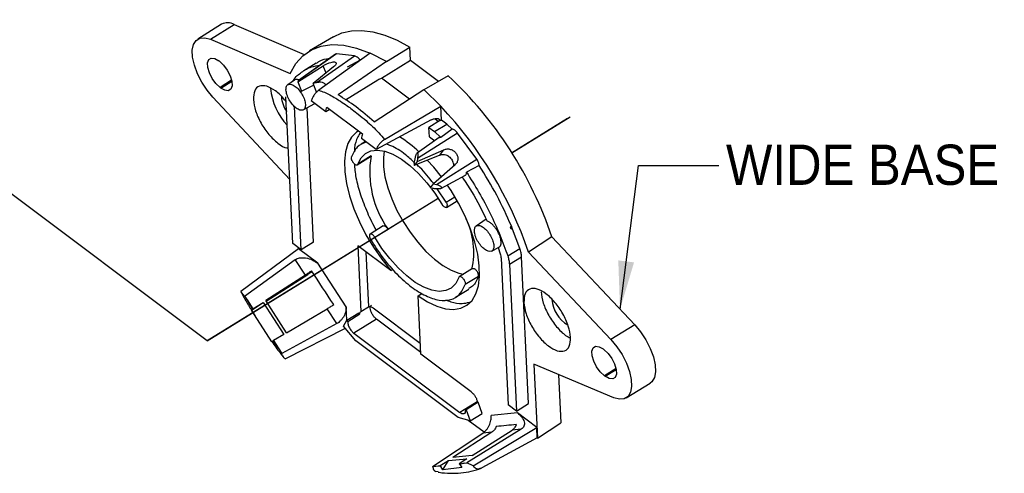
# Model space of a CAD drawing. Header units: inches. Extents: x 0.2 to 11, y 0 to 8.2.
# Tile 22 of 24: x 7.7 to 10.8, y 4.3 to 5.7. Entities that reach past the tile are written whole.
import ezdxf

# ---------------------------------------------------------------- set-up
doc = ezdxf.new("R2010")
doc.units = ezdxf.units.IN
doc.header["$MEASUREMENT"] = 0
doc.linetypes.add('SLD-Solid', pattern=[0])
doc.layers.add('TEXT', color=140, linetype='SLD-Solid', lineweight=25)
doc.styles.add('SLDTEXTSTYLE0', font='GOTHIC.TTF', dxfattribs={"width": 0.913})
doc.styles.get("Standard").update_dxf_attribs({"font": 'GOTHIC.TTF'})
doc.dimstyles.new('SLDDIMSTYLE0', dxfattribs={"dimtxt": 0.18, "dimasz": 0.15, "dimexe": 0, "dimexo": 0.0625, "dimgap": 0, "dimtad": 0, "dimtih": 1, "dimtoh": 1, "dimdec": 0, "dimrnd": 1e-09, "dimzin": 0, "dimdsep": 46, "dimtxsty": 'Standard', "dimsah": 1, "dimcen": 0.09, "dimadec": 0, "dimazin": 0, "dimtfac": 0.15, "dimtdec": 0, "dimtofl": 0, "dimtmove": 0, "dimatfit": 3, "dimfxl": 0, "dimfrac": 2, "dimtolj": 1, "dimtzin": 0, "dimarcsym": 0})

msp = doc.modelspace()

# ---------------------------------------------------------------- linework, layer by layer
for p, q in [((6.3256, 6.1579), (8.2832, 4.6891)), ((8.3276, 5.6715), (8.2535, 5.6257)), ((8.2927, 5.6249), (8.3668, 5.6707)), ((8.3668, 5.6707), (8.5844, 5.5776)), ((8.2927, 5.6249), (8.5404, 5.5189)), ((8.6753, 5.6329), (8.6003, 5.5887)), ((8.8393, 5.5557), (8.9123, 5.6009)), ((8.9143, 5.56), (8.9123, 5.6009)), ((8.6842, 5.5792), (8.5655, 5.4961)), ((8.6817, 5.5783), (8.5664, 5.4972)), ((8.6218, 5.4904), (8.7407, 5.573)), ((8.7884, 5.5822), (8.6294, 5.4668)), ((8.7407, 5.573), (8.6842, 5.5792)), ((8.8393, 5.5559), (8.7884, 5.5822)), ((8.3211, 5.5566), (8.3188, 5.5584)), ((8.564, 5.4927), (8.6429, 5.5425)), ((8.6209, 5.5507), (8.5829, 5.5273)), ((8.6755, 5.5389), (8.6119, 5.4875)), ((8.652, 5.52), (8.6429, 5.5425)), ((8.8393, 5.5559), (8.6894, 5.4524)), ((8.7574, 5.5603), (8.7177, 5.5378)), ((8.8244, 5.5042), (8.9143, 5.56)), ((8.8393, 5.5557), (8.8393, 5.5559)), ((8.9143, 5.56), (9.0014, 5.4947)), ((8.9108, 5.4394), (8.8244, 5.5042)), ((9.0311, 5.5118), (8.9558, 5.4684)), ((8.3588, 5.4975), (8.3227, 5.4753)), ((8.3227, 5.4753), (8.3251, 5.4735)), ((8.3251, 5.4735), (8.3593, 5.4947)), ((8.5539, 5.4984), (8.533, 5.4837)), ((8.5655, 5.4961), (8.564, 5.4927)), ((8.564, 5.4927), (8.5756, 5.4642)), ((8.5666, 5.4969), (8.5655, 5.4961)), ((8.5756, 5.4642), (8.6147, 5.4836)), ((8.6218, 5.4904), (8.6119, 5.4875)), ((8.6234, 5.459), (8.6119, 5.4875)), ((8.7121, 5.4371), (8.8125, 5.4994)), ((8.5397, 5.1894), (8.3008, 5.4449)), ((8.5491, 4.9905), (8.5275, 5.4464)), ((8.8012, 5.3685), (8.9558, 5.4685)), ((9.0079, 5.4175), (8.9558, 5.4685)), ((8.575, 4.9711), (8.5538, 5.4165)), ((8.5812, 5.4057), (8.6171, 5.425)), ((8.6126, 4.9943), (8.5928, 5.4119)), ((8.6513, 5.3993), (8.6057, 5.4336)), ((8.6545, 5.4144), (8.7652, 5.3313)), ((8.8336, 5.3136), (9.0079, 5.4175)), ((9.0079, 5.4174), (9.0079, 5.4175)), ((9.0099, 5.3738), (9.0079, 5.4174)), ((8.664, 5.4072), (8.6513, 5.3993)), ((9.2283, 5.2721), (9.4097, 5.3841)), ((8.9786, 5.3747), (8.8075, 5.2821)), ((9.0067, 5.3732), (8.9713, 5.3514)), ((8.9727, 5.3224), (8.9713, 5.3514)), ((8.9713, 5.3514), (8.9888, 5.3382)), ((8.9888, 5.3382), (9.0265, 5.3614)), ((8.9895, 5.3785), (9.0011, 5.3698)), ((9.0076, 5.3725), (9.0067, 5.3732)), ((9.0076, 5.3725), (9.0099, 5.3738)), ((9.0265, 5.3614), (9.0099, 5.3738)), ((9.0433, 5.3458), (9.0265, 5.3614)), ((9.228, 5.2726), (9.401, 5.3794)), ((9.0029, 5.3194), (8.9347, 5.2715)), ((9.06, 5.3334), (8.9359, 5.2547)), ((8.9727, 5.3224), (8.9893, 5.3099)), ((8.9888, 5.3382), (9.0078, 5.3201)), ((9.0433, 5.3458), (9.0078, 5.3201)), ((9.1201, 5.2521), (9.06, 5.3334)), ((8.7739, 5.3074), (8.7604, 5.2991)), ((8.8075, 5.2821), (8.7619, 5.3164)), ((8.749, 5.2351), (8.79, 5.2604)), ((8.7916, 5.2626), (8.7507, 5.2373)), ((8.7916, 5.2626), (8.7899, 5.2604)), ((9.0053, 5.2654), (8.9251, 5.2327)), ((8.9347, 5.2453), (9.018, 5.2819)), ((9.0053, 5.2654), (9.018, 5.2819)), ((9.0304, 5.2634), (9.0297, 5.2625)), ((8.9347, 5.2453), (8.9251, 5.2327)), ((8.9259, 5.2404), (8.9251, 5.2327)), ((8.9359, 5.2547), (8.9347, 5.2453)), ((9.0526, 5.235), (8.9856, 5.1764)), ((8.9947, 5.1741), (9.1201, 5.2521)), ((9.0475, 5.2403), (9.0468, 5.2394)), ((9.1271, 5.2329), (9.0876, 5.2125)), ((9.0081, 5.1616), (9.0845, 5.2028)), ((9.0877, 5.2109), (9.0876, 5.2125)), ((8.976, 5.1638), (8.9856, 5.1764)), ((8.9856, 5.1764), (8.9947, 5.1741)), ((8.976, 5.1638), (8.9818, 5.1621)), ((9.0245, 5.1194), (8.9973, 5.16)), ((9.0245, 5.1194), (9.0514, 5.136)), ((8.2825, 4.688), (9, 5.1311)), ((8.2832, 4.6891), (8.9997, 5.1316)), ((9.0261, 5.1027), (9.0589, 5.1229)), ((8.8295, 5.0452), (8.7885, 5.0199)), ((9.1486, 5.0664), (9.118, 5.0449)), ((9.2311, 5.0355), (9.2271, 5.0452)), ((8.8034, 5.0098), (8.8443, 5.035)), ((9.2535, 4.9752), (9.2311, 5.0355)), ((8.575, 4.9711), (8.5491, 4.9905)), ((8.6126, 4.9943), (8.575, 4.9711)), ((8.8531, 4.9067), (8.7504, 4.9837)), ((8.7504, 4.9837), (8.7601, 4.7791)), ((9.3531, 5.011), (9.2804, 4.9637)), ((9.3531, 5.011), (9.61, 4.7379)), ((8.5667, 4.974), (8.387, 4.8412)), ((8.5663, 4.9736), (8.5661, 4.9777)), ((8.6264, 4.9292), (8.5667, 4.974)), ((8.7757, 4.9647), (8.7838, 4.7938)), ((9.1662, 4.9668), (9.1886, 4.9789)), ((9.1858, 4.9779), (9.1926, 4.9584)), ((9.2158, 4.9519), (9.2535, 4.9752)), ((9.2804, 4.9637), (9.536, 4.6921)), ((8.399, 4.8269), (8.5563, 4.9405)), ((8.5876, 4.8925), (8.5563, 4.9405)), ((8.7144, 4.794), (8.6264, 4.9292)), ((9.1952, 4.9454), (9.2169, 4.4895)), ((9.2211, 4.926), (9.2587, 4.9493)), ((9.2211, 4.926), (9.2427, 4.4701)), ((9.2804, 4.4933), (9.2587, 4.9493)), ((8.5876, 4.8925), (8.4646, 4.813)), ((8.4656, 4.8114), (8.5952, 4.8945)), ((8.6085, 4.9031), (8.5949, 4.8943)), ((8.5952, 4.8945), (8.5949, 4.8943)), ((8.8531, 4.9067), (8.8592, 4.9104)), ((9.1067, 4.9128), (9.0656, 4.8874)), ((9.1248, 4.8882), (9.1252, 4.8916)), ((9.1248, 4.8882), (9.0839, 4.8629)), ((9.0843, 4.8663), (9.0839, 4.8629)), ((8.399, 4.8269), (8.387, 4.8412)), ((8.9375, 4.8281), (8.9497, 4.8357)), ((9.0542, 4.8234), (9.0952, 4.8487)), ((8.399, 4.8269), (8.4086, 4.8121)), ((8.4236, 4.7864), (8.4086, 4.8121)), ((8.4086, 4.8121), (8.4247, 4.7872)), ((8.4202, 4.7833), (8.4564, 4.8078)), ((8.4247, 4.7872), (8.4564, 4.8078)), ((8.4564, 4.8078), (8.5208, 4.7084)), ((8.5293, 4.7134), (8.4646, 4.813)), ((8.9461, 4.6469), (8.9375, 4.8281)), ((8.4841, 4.6852), (8.4202, 4.7833)), ((8.4203, 4.7833), (8.4303, 4.7667)), ((8.4247, 4.7872), (8.4236, 4.7864)), ((8.5293, 4.7134), (8.6555, 4.7881)), ((8.6856, 4.7418), (8.6555, 4.7881)), ((8.7164, 4.7522), (8.7144, 4.794)), ((8.7162, 4.7521), (8.7538, 4.7753)), ((8.7191, 4.7485), (8.7567, 4.7718)), ((8.7601, 4.7791), (8.7838, 4.7938)), ((8.7977, 4.7907), (8.9445, 4.6806)), ((8.6856, 4.7418), (8.5145, 4.6493)), ((8.7065, 4.7341), (8.7162, 4.7521)), ((8.7191, 4.7485), (8.7162, 4.7521)), ((8.8085, 4.7553), (8.7383, 4.7119)), ((8.9459, 4.6523), (8.8085, 4.7553)), ((9.61, 4.7379), (9.536, 4.6921)), ((8.5208, 4.7084), (8.4885, 4.6892)), ((8.5254, 4.6327), (8.712, 4.7274)), ((8.7446, 4.6884), (8.7065, 4.7341)), ((8.7383, 4.7119), (9.067, 4.4653)), ((8.4885, 4.6892), (8.4875, 4.6884)), ((8.5035, 4.6662), (8.4875, 4.6884)), ((8.4885, 4.6892), (8.5035, 4.6662)), ((9.0625, 4.4498), (8.7446, 4.6884)), ((8.5035, 4.6662), (8.5145, 4.6493)), ((9.1027, 4.5294), (8.9461, 4.6469)), ((9.5145, 4.6612), (9.5122, 4.663)), ((9.545, 4.5114), (9.2969, 4.6157)), ((9.2969, 4.6157), (9.3078, 4.386)), ((9.5522, 4.6021), (9.5161, 4.5799)), ((9.5185, 4.5781), (9.5527, 4.5993)), ((9.3736, 4.5835), (9.3807, 4.4331)), ((9.5161, 4.5799), (9.5185, 4.5781)), ((9.5837, 4.5108), (9.6578, 4.5566)), ((9.1214, 4.4989), (9.067, 4.4653)), ((9.1217, 4.4979), (9.0841, 4.4747)), ((9.1244, 4.4973), (9.0868, 4.4741)), ((9.1366, 4.4628), (9.1244, 4.4973)), ((9.2427, 4.4701), (9.2804, 4.4933)), ((9.0841, 4.4747), (9.0843, 4.472)), ((9.0841, 4.4747), (9.0868, 4.4741)), ((9.0868, 4.4741), (9.099, 4.4396)), ((9.099, 4.4396), (9.1366, 4.4628)), ((9.2461, 4.4642), (9.1649, 4.4559)), ((9.2427, 4.4701), (9.2169, 4.4895)), ((9.3058, 4.4194), (9.2461, 4.4642)), ((9.099, 4.4396), (9.0625, 4.4498)), ((9.1423, 4.4045), (9.0934, 4.4412)), ((9.3078, 4.386), (9.3807, 4.4331)), ((8.9827, 4.2981), (9.1388, 4.4018)), ((9.1666, 4.4046), (9.0458, 4.3259)), ((9.2581, 4.414), (9.0893, 4.309)), ((9.1055, 4.3321), (9.2293, 4.411)), ((9.1088, 4.2997), (9.3058, 4.4194)), ((9.1666, 4.4046), (9.1388, 4.4018)), ((9.2581, 4.414), (9.2293, 4.411)), ((9.3074, 4.3865), (9.3058, 4.4194)), ((9.3074, 4.3865), (9.1351, 4.294)), ((9.3078, 4.386), (9.3039, 4.3847)), ((9.0066, 4.3005), (9.0317, 4.3168)), ((9.0149, 4.2876), (9.0317, 4.3168)), ((9.0317, 4.3168), (9.0889, 4.3215)), ((9.1055, 4.3321), (9.0458, 4.3259)), ((9.0889, 4.3215), (9.0655, 4.3065)), ((8.9827, 4.2981), (8.9928, 4.2991)), ((8.9998, 4.2811), (8.9927, 4.2821)), ((8.9928, 4.2991), (9.0066, 4.3005)), ((9.0078, 4.298), (8.9928, 4.2991)), ((9.0066, 4.3005), (9.0078, 4.298)), ((9.0149, 4.2876), (9.0078, 4.298)), ((9.0729, 4.2945), (9.0149, 4.2876)), ((9.0655, 4.3065), (9.0804, 4.308)), ((9.0667, 4.3039), (9.0655, 4.3065)), ((9.0804, 4.308), (9.0667, 4.3039)), ((9.0667, 4.3039), (9.0729, 4.2945)), ((9.0804, 4.308), (9.0893, 4.309)), ((9.1088, 4.2997), (9.0893, 4.309))]:
    msp.add_line(p, q)
at = {"flags": 128}
for points in [[(8.3008, 5.4449), (8.2824, 5.4671), (8.2661, 5.4919), (8.2528, 5.5181), (8.2431, 5.5442), (8.2377, 5.5689), (8.2367, 5.5907), (8.2403, 5.6085), (8.2482, 5.6214), (8.26, 5.6286), (8.2751, 5.6298), (8.2927, 5.6249)], [(8.6753, 5.6329), (8.701, 5.6447), (8.7305, 5.6513), (8.7628, 5.6523), (8.7975, 5.6477), (8.8343, 5.6375), (8.8727, 5.6219), (8.9123, 5.6009)], [(8.5404, 5.5189), (8.5579, 5.5494), (8.58, 5.5739), (8.6063, 5.592), (8.6365, 5.6035), (8.6702, 5.6082), (8.7071, 5.6062), (8.7467, 5.5975), (8.7884, 5.582)], [(8.3227, 5.4753), (8.3099, 5.4873), (8.2984, 5.5029), (8.2896, 5.5202), (8.2845, 5.5371), (8.2838, 5.5515), (8.2876, 5.5617), (8.2954, 5.5666), (8.3062, 5.5654), (8.3188, 5.5584)], [(8.3211, 5.5566), (8.3339, 5.5446), (8.3454, 5.529), (8.3543, 5.5117), (8.3593, 5.4949), (8.36, 5.4804), (8.3562, 5.4702), (8.3485, 5.4653), (8.3376, 5.4665), (8.3251, 5.4735)], [(8.7511, 5.3396), (8.7465, 5.3365), (8.7311, 5.3212), (8.7195, 5.3007), (8.7121, 5.2754), (8.7088, 5.2459), (8.7099, 5.2127), (8.7152, 5.1766), (8.7247, 5.1383), (8.7382, 5.0985), (8.7554, 5.0581), (8.7759, 5.0179), (8.7994, 4.9787), (8.8252, 4.9414), (8.8531, 4.9067)], [(8.7507, 5.2373), (8.7604, 5.2565), (8.774, 5.2703), (8.7912, 5.2785), (8.8116, 5.2809), (8.8346, 5.2773), (8.8595, 5.2679), (8.8857, 5.2528), (8.9125, 5.2327), (8.9392, 5.2078), (8.965, 5.1791), (8.9765, 5.1646)], [(8.8326, 5.2778), (8.8298, 5.2574), (8.8301, 5.2289), (8.8347, 5.1974), (8.8433, 5.1637), (8.8558, 5.1288), (8.8719, 5.0934), (8.8911, 5.0586), (8.9129, 5.0253), (8.9368, 4.9942), (8.9621, 4.9662), (8.9882, 4.9421), (9.0145, 4.9224), (9.0401, 4.9077), (9.0646, 4.8983), (9.0784, 4.8953)], [(9.0098, 5.1981), (8.9864, 5.2273), (8.9663, 5.2496)], [(8.9375, 4.8281), (8.9672, 4.8094), (8.9958, 4.7959), (9.0229, 4.7881), (9.0479, 4.786), (9.0702, 4.7896), (9.0894, 4.799), (9.1051, 4.8139), (9.1169, 4.8341), (9.1247, 4.859), (9.1283, 4.8882), (9.1276, 4.9211), (9.1226, 4.957), (9.1134, 4.9952), (9.1002, 5.0349), (9.0833, 5.0753), (9.063, 5.1155), (9.0398, 5.1548), (9.0282, 5.1724)], [(8.9793, 5.1608), (8.9893, 5.1471), (9.0113, 5.1128)], [(9.064, 4.8853), (9.0543, 4.8661), (9.0407, 4.8523), (9.0235, 4.8441), (9.0031, 4.8417), (8.9801, 4.8453), (8.9552, 4.8548), (8.929, 4.8698), (8.9022, 4.8899), (8.8755, 4.9148), (8.8497, 4.9435), (8.8254, 4.9755), (8.8034, 5.0098)], [(9.61, 4.7379), (9.6284, 4.7158), (9.6448, 4.691), (9.6582, 4.6648), (9.668, 4.6387), (9.6736, 4.614), (9.6747, 4.5921), (9.6712, 4.5741), (9.6634, 4.5611), (9.6578, 4.5566)], [(9.536, 4.6921), (9.5544, 4.67), (9.5707, 4.6453), (9.5841, 4.6191), (9.5939, 4.5929), (9.5995, 4.5682), (9.6006, 4.5463), (9.5971, 4.5284), (9.5893, 4.5154), (9.5776, 4.508), (9.5625, 4.5066), (9.545, 4.5114)], [(9.5161, 4.5799), (9.5033, 4.5919), (9.4918, 4.6075), (9.483, 4.6248), (9.4779, 4.6417), (9.4772, 4.6561), (9.481, 4.6663), (9.4888, 4.6712), (9.4996, 4.67), (9.5122, 4.663)], [(9.5145, 4.6612), (9.5273, 4.6492), (9.5389, 4.6336), (9.5477, 4.6163), (9.5527, 4.5995), (9.5534, 4.585), (9.5496, 4.5748), (9.5419, 4.5699), (9.531, 4.5711), (9.5185, 4.5781)]]:
    msp.add_lwpolyline(points, dxfattribs=at)
for centre, radius, start, end in [((8.3465, 5.635), 0.041, 60.2866, 117.3876), ((8.1952, 4.6205), 1.222, 18.6382, 46.8384), ((8.6737, 5.4914), 0.195, 185.5048, 223.2441), ((8.6085, 5.4541), 0.0955, 184.4977, 214.3545), ((8.0981, 4.5622), 1.2486, 18.7612, 43.2297), ((8.6756, 4.9912), 0.3884, 47.0405, 58.2346), ((9.0956, 5.2131), 0.308, 170.7598, 215.3242), ((8.8659, 4.9626), 0.2446, 347.7217, 25.3937), ((9.4538, 4.8246), 0.1012, 184.4678, 239.4363), ((9.7658, 5.5817), 1.2939, 218.5508, 218.7525), ((9.1869, 4.7822), 0.2917, 257.0844, 257.6289)]:
    msp.add_arc(centre, radius, start, end)
for centre, major_axis, ratio, start_param, end_param in [((20.6, -13.5371), (-14.66, 22.4987), 0.001308, 5.664362, 5.672452), ((-1.8574, 3.3124), (13.5292, 1.3487), 0.00117, 0.608418, 0.616508)]:
    msp.add_ellipse(centre, major_axis=major_axis, ratio=ratio, start_param=start_param, end_param=end_param)
for points, knots in [([(8.6627, 5.5649), (8.6505, 5.5632), (8.635, 5.5611), (8.6239, 5.5514), (8.6216, 5.5493)], [0, 0, 0, 0, 0.78569, 1, 1, 1, 1]), ([(8.6842, 5.5792), (8.6832, 5.579), (8.6822, 5.5789), (8.6816, 5.5782), (8.6816, 5.5782)], [0, 0, 0, 0, 0.964199, 1, 1, 1, 1]), ([(8.5479, 5.4941), (8.5487, 5.4955), (8.5561, 5.5078), (8.5757, 5.5234), (8.6032, 5.5396), (8.6245, 5.543), (8.6336, 5.5444)], [0, 0, 0, 0, 0.0452713, 0.3930064, 0.7407415, 1, 1, 1, 1]), ([(8.6429, 5.5425), (8.6459, 5.5442), (8.6519, 5.5478), (8.6618, 5.5519), (8.6709, 5.5544), (8.6782, 5.5549), (8.6827, 5.5531), (8.6838, 5.5495), (8.6816, 5.5445), (8.6775, 5.5408), (8.6755, 5.5389)], [0, 0, 0, 0, 0.1255062, 0.2502528, 0.3750977, 0.5000889, 0.6248969, 0.7499788, 0.8748201, 1, 1, 1, 1]), ([(8.5283, 5.4297), (8.5265, 5.4323), (8.5168, 5.4468), (8.4946, 5.4661), (8.4668, 5.4815), (8.4436, 5.4814), (8.4281, 5.467), (8.4269, 5.4474), (8.4263, 5.4376)], [0, 0, 0, 0, 0.041452, 0.233161, 0.424871, 0.616581, 0.80829, 1, 1, 1, 1]), ([(8.5682, 5.4985), (8.5677, 5.4988), (8.5648, 5.5003), (8.5601, 5.5005), (8.5559, 5.5), (8.5543, 5.4985), (8.554, 5.4982)], [0, 0, 0, 0, 0.0886119, 0.5002202, 0.9118285, 1, 1, 1, 1]), ([(8.6218, 5.4904), (8.6239, 5.491), (8.6266, 5.4918), (8.6295, 5.4922), (8.6303, 5.4923), (8.6305, 5.4923), (8.6337, 5.4926), (8.6385, 5.4922), (8.644, 5.4902), (8.6473, 5.4881), (8.6498, 5.4855), (8.6507, 5.4836), (8.6512, 5.4826)], [0, 0, 0, 0, 0.202381, 0.255437, 0.269786, 0.273909, 0.275995, 0.557822, 0.685262, 0.800318, 0.905406, 1, 1, 1, 1]), ([(8.6294, 5.4668), (8.6269, 5.4648), (8.6218, 5.4607), (8.6151, 5.4523), (8.6093, 5.4431), (8.6069, 5.4368), (8.6057, 5.4336)], [0, 0, 0, 0, 0.248724, 0.499708, 0.748448, 1, 1, 1, 1]), ([(8.6294, 5.4668), (8.6352, 5.4647), (8.647, 5.4605), (8.6643, 5.4519), (8.6809, 5.4425), (8.6987, 5.4313), (8.7157, 5.4196), (8.7341, 5.4061), (8.7537, 5.391), (8.7748, 5.3736), (8.7961, 5.3543), (8.8157, 5.3351), (8.8276, 5.3208), (8.8336, 5.3136)], [0, 0, 0, 0, 0.079988, 0.162617, 0.250753, 0.323252, 0.423916, 0.500824, 0.591055, 0.707444, 0.804476, 0.902269, 1, 1, 1, 1]), ([(8.4263, 5.4376), (8.4279, 5.4262), (8.4311, 5.4033), (8.4491, 5.3638), (8.4741, 5.3276), (8.5024, 5.3008), (8.5244, 5.287), (8.5334, 5.2874), (8.535, 5.2875)], [0, 0, 0, 0, 0.19171, 0.383419, 0.575129, 0.766839, 0.958548, 1, 1, 1, 1]), ([(8.6513, 5.3993), (8.6515, 5.4017), (8.6518, 5.4065), (8.6536, 5.4117), (8.6545, 5.4144)], [0, 0, 0, 0, 0.5004951, 1, 1, 1, 1]), ([(8.9786, 5.3747), (8.9816, 5.3761), (8.9876, 5.3788), (8.996, 5.3796), (9.0031, 5.3777), (9.0061, 5.3742), (9.0076, 5.3725)], [0, 0, 0, 0, 0.244773, 0.500167, 0.755467, 1, 1, 1, 1]), ([(8.7596, 5.3355), (8.7564, 5.3311), (8.747, 5.3184), (8.7406, 5.2972), (8.7401, 5.2789), (8.74, 5.275)], [0, 0, 0, 0, 0.295471, 0.849594, 1, 1, 1, 1]), ([(8.7652, 5.3313), (8.7643, 5.3287), (8.7624, 5.3235), (8.7621, 5.3187), (8.7619, 5.3164)], [0, 0, 0, 0, 0.4995049, 1, 1, 1, 1]), ([(9.0078, 5.3201), (9.0066, 5.3203), (9.0047, 5.3205), (9.0035, 5.3196), (9.003, 5.3192)], [0, 0, 0, 0, 0.62371, 1, 1, 1, 1]), ([(8.776, 5.3058), (8.7661, 5.3016), (8.7463, 5.2931), (8.736, 5.2709), (8.7308, 5.2597)], [0, 0, 0, 0, 0.49518, 1, 1, 1, 1]), ([(8.8336, 5.3136), (8.8308, 5.3118), (8.8253, 5.308), (8.8179, 5.3002), (8.8116, 5.2914), (8.8089, 5.2852), (8.8075, 5.2821)], [0, 0, 0, 0, 0.248333, 0.499425, 0.748042, 1, 1, 1, 1]), ([(8.9261, 5.2416), (8.9168, 5.2502), (8.8925, 5.2727), (8.862, 5.2921), (8.8435, 5.2975), (8.8386, 5.2989)], [0, 0, 0, 0, 0.313372, 0.81846, 1, 1, 1, 1]), ([(8.9259, 5.2404), (8.9263, 5.2432), (8.927, 5.2488), (8.9287, 5.2566), (8.9303, 5.2624), (8.9315, 5.266), (8.9327, 5.2687), (8.9338, 5.2707), (8.9348, 5.2717), (8.9356, 5.2718), (8.9363, 5.2709), (8.9369, 5.2683), (8.9369, 5.2651), (8.9368, 5.2624), (8.9367, 5.2618), (8.9365, 5.2593), (8.9362, 5.2567), (8.9359, 5.2547)], [0, 0, 0, 0, 0.136722, 0.278499, 0.343571, 0.401979, 0.454746, 0.503274, 0.55191, 0.603909, 0.660856, 0.723944, 0.863415, 0.864445, 0.873581, 0.899835, 1, 1, 1, 1]), ([(9.0053, 5.2654), (9.007, 5.2659), (9.0105, 5.2671), (9.0166, 5.2675), (9.0235, 5.2665), (9.028, 5.2645), (9.0304, 5.2634)], [0, 0, 0, 0, 0.216691, 0.455586, 0.71669, 1, 1, 1, 1]), ([(9.018, 5.2819), (9.0212, 5.283), (9.0275, 5.285), (9.0382, 5.2836), (9.0479, 5.279), (9.0558, 5.2716), (9.0605, 5.2621), (9.0616, 5.252), (9.0591, 5.2422), (9.0548, 5.2374), (9.0526, 5.235)], [0, 0, 0, 0, 0.12518, 0.250021, 0.375103, 0.499911, 0.624902, 0.749747, 0.874494, 1, 1, 1, 1]), ([(9.0297, 5.2625), (9.0319, 5.2612), (9.0362, 5.2586), (9.0414, 5.2529), (9.0452, 5.2464), (9.0463, 5.2417), (9.0468, 5.2394)], [0, 0, 0, 0, 0.2500183, 0.5, 0.7499817, 1, 1, 1, 1]), ([(8.7393, 5.2388), (8.7406, 5.2245), (8.7436, 5.1943), (8.7576, 5.1424), (8.7794, 5.0873), (8.7968, 5.0496), (8.8079, 5.0319), (8.8079, 5.0319)], [0, 0, 0, 0, 0.230026, 0.486543, 0.743059, 0.999576, 1, 1, 1, 1]), ([(8.986, 5.1768), (8.972, 5.1947), (8.9548, 5.2168), (8.9363, 5.2327), (8.9327, 5.2358)], [0, 0, 0, 0, 0.809992, 1, 1, 1, 1]), ([(9.0475, 5.2403), (9.0478, 5.2379), (9.0481, 5.2343), (9.0472, 5.231), (9.0469, 5.23)], [0, 0, 0, 0, 0.672111, 1, 1, 1, 1]), ([(9.0742, 5.1972), (9.0843, 5.1823), (9.1138, 5.1384), (9.1367, 5.0914), (9.1517, 5.0604)], [0, 0, 0, 0, 0.341186, 1, 1, 1, 1]), ([(9.0844, 5.2029), (9.085, 5.2033), (9.0864, 5.2041), (9.0876, 5.2069), (9.0877, 5.2096), (9.0877, 5.2109)], [0, 0, 0, 0, 0.2783597, 0.6391799, 1, 1, 1, 1]), ([(9.0089, 5.167), (9.0094, 5.1663), (9.0103, 5.165), (9.0101, 5.1634), (9.0091, 5.1623), (9.0075, 5.1612), (9.0042, 5.1602), (8.999, 5.1598), (8.9937, 5.16), (8.9878, 5.1607), (8.9841, 5.1616), (8.9818, 5.1621)], [0, 0, 0, 0, 0.1070655, 0.205189, 0.2612871, 0.3190558, 0.4431032, 0.5701673, 0.7269102, 0.8255871, 1, 1, 1, 1]), ([(8.9947, 5.1741), (8.9978, 5.1731), (9.0024, 5.1716), (9.0068, 5.169), (9.0083, 5.1676), (9.0089, 5.167)], [0, 0, 0, 0, 0.528228, 0.782613, 1, 1, 1, 1]), ([(9.2311, 5.0355), (9.2298, 5.0355), (9.2279, 5.0356), (9.2261, 5.0366), (9.2255, 5.0373), (9.2252, 5.0379), (9.225, 5.0385), (9.2249, 5.0396), (9.2253, 5.042), (9.2263, 5.0438), (9.2271, 5.0452)], [0, 0, 0, 0, 0.303279, 0.410104, 0.456245, 0.5, 0.543755, 0.589896, 0.696721, 1, 1, 1, 1]), ([(9.1885, 4.9791), (9.189, 4.9794), (9.1911, 4.9802), (9.1934, 4.9836), (9.1953, 4.989), (9.1954, 4.9938), (9.1954, 4.9962)], [0, 0, 0, 0, 0.1132965, 0.4088643, 0.7044322, 1, 1, 1, 1]), ([(8.5563, 4.9405), (8.5583, 4.9417), (8.5622, 4.9441), (8.57, 4.9461), (8.579, 4.9467), (8.5928, 4.9454), (8.6099, 4.94), (8.6209, 4.9328), (8.6264, 4.9292)], [0, 0, 0, 0, 0.090892, 0.185851, 0.297501, 0.421943, 0.706462, 1, 1, 1, 1]), ([(9.1066, 4.9127), (9.1066, 4.9128), (9.1072, 4.9136), (9.1096, 4.9134), (9.1132, 4.912), (9.1159, 4.9096), (9.1172, 4.9084)], [0, 0, 0, 0, 0.014737, 0.343158, 0.671579, 1, 1, 1, 1]), ([(9.1248, 4.8882), (9.1199, 4.8766), (9.1127, 4.8596), (9.0985, 4.8527), (9.094, 4.8505)], [0, 0, 0, 0, 0.684573, 1, 1, 1, 1]), ([(8.3876, 4.8402), (8.3884, 4.8388), (8.3958, 4.8248), (8.4067, 4.8058), (8.4172, 4.7885), (8.4203, 4.7833)], [0, 0, 0, 0, 0.0758308, 0.725206, 1, 1, 1, 1]), ([(9.3193, 4.8406), (9.3209, 4.8292), (9.3241, 4.8063), (9.3421, 4.7667), (9.3668, 4.7312), (9.3916, 4.706), (9.4057, 4.6995), (9.4106, 4.6972)], [0, 0, 0, 0, 0.219915, 0.43983, 0.659745, 0.87966, 1, 1, 1, 1]), ([(8.8085, 4.7553), (8.8061, 4.7574), (8.8013, 4.7616), (8.795, 4.7709), (8.7906, 4.7807), (8.7888, 4.7898), (8.7896, 4.7965), (8.7921, 4.7983), (8.7931, 4.7991)], [0, 0, 0, 0, 0.172926, 0.345852, 0.518778, 0.691704, 0.86463, 1, 1, 1, 1]), ([(9.024, 4.8159), (9.029, 4.8137), (9.0469, 4.8057), (9.072, 4.8024), (9.089, 4.8064), (9.0963, 4.8081)], [0, 0, 0, 0, 0.180569, 0.653408, 1, 1, 1, 1]), ([(8.4202, 4.7833), (8.4204, 4.7835), (8.4207, 4.784), (8.4226, 4.7856), (8.4236, 4.7864)], [0, 0, 0, 0, 0.499841, 1, 1, 1, 1]), ([(8.7144, 4.794), (8.7142, 4.7893), (8.7138, 4.7799), (8.7086, 4.7666), (8.7024, 4.7567), (8.6971, 4.7505), (8.6914, 4.7453), (8.6875, 4.743), (8.6856, 4.7418)], [0, 0, 0, 0, 0.2655056, 0.5353964, 0.6620348, 0.783551, 0.8923774, 1, 1, 1, 1]), ([(8.4834, 4.6862), (8.4919, 4.6742), (8.5035, 4.6579), (8.5156, 4.6423), (8.5188, 4.6382)], [0, 0, 0, 0, 0.736406, 1, 1, 1, 1]), ([(8.4875, 4.6884), (8.4865, 4.6876), (8.4845, 4.686), (8.4842, 4.6855), (8.4841, 4.6852)], [0, 0, 0, 0, 0.500159, 1, 1, 1, 1]), ([(8.5254, 4.6327), (8.5226, 4.6345), (8.517, 4.6381), (8.5153, 4.6456), (8.5145, 4.6493)], [0, 0, 0, 0, 0.500298, 1, 1, 1, 1]), ([(9.2461, 4.4642), (9.2509, 4.4601), (9.2604, 4.4519), (9.267, 4.4395), (9.2682, 4.4297), (9.2667, 4.4234), (9.2635, 4.4179), (9.2599, 4.4153), (9.2581, 4.414)], [0, 0, 0, 0, 0.293535, 0.578052, 0.702233, 0.81414, 0.908992, 1, 1, 1, 1]), ([(9.1388, 4.4018), (9.1406, 4.403), (9.1441, 4.4056), (9.1493, 4.4112), (9.1541, 4.4178), (9.1597, 4.4281), (9.1645, 4.4418), (9.1648, 4.4512), (9.1649, 4.4559)], [0, 0, 0, 0, 0.1074731, 0.2164424, 0.3376607, 0.4645998, 0.7344925, 1, 1, 1, 1]), ([(8.9827, 4.2981), (8.9835, 4.2944), (8.985, 4.287), (8.9901, 4.2837), (8.9927, 4.2821)], [0, 0, 0, 0, 0.500384, 1, 1, 1, 1]), ([(8.9998, 4.2807), (9.0007, 4.2805), (9.0135, 4.2779), (9.0373, 4.2765), (9.0709, 4.277), (9.103, 4.2829), (9.1243, 4.2884), (9.1341, 4.2934), (9.1343, 4.2936)], [0, 0, 0, 0, 0.019655, 0.2616, 0.503932, 0.747184, 0.992771, 1, 1, 1, 1]), ([(9.1088, 4.2997), (9.1102, 4.2978), (9.1128, 4.2942), (9.1188, 4.2911), (9.1263, 4.2903), (9.1322, 4.2927), (9.1351, 4.294)], [0, 0, 0, 0, 0.259972, 0.499196, 0.749911, 1, 1, 1, 1])]:
    msp.add_open_spline(points, degree=3, knots=knots)
for points in [[(8.7574, 5.5603), (8.7561, 5.562), (8.7534, 5.5655), (8.7489, 5.5694), (8.7445, 5.5722), (8.742, 5.5728), (8.7407, 5.573)], [(8.8125, 5.4994), (8.8145, 5.5006), (8.8186, 5.5029), (8.8225, 5.5038), (8.8244, 5.5042)], [(8.5275, 5.4677), (8.5278, 5.4717), (8.5283, 5.4799), (8.5347, 5.4859), (8.5443, 5.4859), (8.556, 5.4796), (8.568, 5.4681), (8.5783, 5.4531), (8.5858, 5.4367), (8.5872, 5.4272), (8.5878, 5.4224)], [(8.5878, 5.4224), (8.5876, 5.4183), (8.5871, 5.4102), (8.5807, 5.4042), (8.5711, 5.4042), (8.5593, 5.4104), (8.5473, 5.422), (8.537, 5.4369), (8.5295, 5.4534), (8.5282, 5.4629), (8.5275, 5.4677)], [(8.8012, 5.3685), (8.7824, 5.3847), (8.745, 5.4171), (8.7079, 5.4406), (8.6894, 5.4524)], [(9.06, 5.3334), (9.0587, 5.3351), (9.0559, 5.3386), (9.0515, 5.3424), (9.0471, 5.3451), (9.0445, 5.3456), (9.0433, 5.3458)], [(8.7384, 5.2395), (8.7378, 5.2403), (8.7364, 5.2418), (8.7346, 5.2444), (8.733, 5.2472), (8.7317, 5.2501), (8.7309, 5.2529), (8.7304, 5.2555), (8.7303, 5.2578), (8.7307, 5.2591), (8.7308, 5.2597)], [(8.7384, 5.2395), (8.7397, 5.2383), (8.7423, 5.2359), (8.7461, 5.2343), (8.7492, 5.2346), (8.7502, 5.2364), (8.7507, 5.2373)], [(9.1271, 5.2329), (9.1269, 5.2344), (9.1266, 5.2373), (9.1251, 5.2422), (9.123, 5.2472), (9.1211, 5.2505), (9.1201, 5.2521)], [(9.2271, 5.0452), (9.2128, 5.0771), (9.1842, 5.141), (9.1461, 5.2023), (9.1271, 5.2329)], [(9.0876, 5.2125), (9.1009, 5.1915), (9.1275, 5.1494), (9.1621, 5.0837), (9.1925, 5.0174), (9.208, 4.9737), (9.2158, 4.9519)], [(9.0255, 5.1024), (9.0245, 5.1022), (9.0225, 5.102), (9.0186, 5.1042), (9.0146, 5.1078), (9.0124, 5.1112), (9.0113, 5.1128)], [(9.0245, 5.1194), (9.025, 5.1184), (9.0261, 5.1165), (9.0272, 5.1136), (9.028, 5.1108), (9.0282, 5.1092), (9.0283, 5.1083)], [(9.0255, 5.1024), (9.0259, 5.1026), (9.0268, 5.103), (9.0277, 5.1043), (9.0282, 5.1061), (9.0283, 5.1076), (9.0283, 5.1083)], [(8.8301, 5.0455), (8.8311, 5.0456), (8.8331, 5.0458), (8.837, 5.0437), (8.841, 5.04), (8.8432, 5.0367), (8.8443, 5.035)], [(9.1124, 5.0288), (9.1127, 5.0329), (9.1132, 5.041), (9.1196, 5.047), (9.1292, 5.047), (9.141, 5.0408), (9.1529, 5.0292), (9.1633, 5.0143), (9.1708, 4.9978), (9.1721, 4.9883), (9.1728, 4.9835)], [(9.1954, 4.9962), (9.1951, 4.9991), (9.1945, 5.005), (9.1913, 5.015), (9.1867, 5.0251), (9.1808, 5.035), (9.1739, 5.044), (9.1665, 5.0515), (9.1588, 5.0573), (9.1541, 5.0594), (9.1517, 5.0604)], [(8.7892, 5.0202), (8.7888, 5.02), (8.7879, 5.0196), (8.787, 5.0182), (8.7865, 5.0164), (8.7864, 5.0142), (8.7867, 5.0116), (8.7875, 5.0089), (8.7887, 5.006), (8.7897, 5.0042), (8.7902, 5.0032)], [(8.7892, 5.0202), (8.7902, 5.0204), (8.7922, 5.0206), (8.7961, 5.0184), (8.8001, 5.0148), (8.8023, 5.0114), (8.8034, 5.0098)], [(9.1728, 4.9835), (9.1725, 4.9795), (9.172, 4.9713), (9.1656, 4.9653), (9.156, 4.9653), (9.1442, 4.9716), (9.1323, 4.9831), (9.1219, 4.9981), (9.1144, 5.0145), (9.1131, 5.024), (9.1124, 5.0288)], [(8.7902, 5.0032), (8.8026, 4.9838), (8.8273, 4.9449), (8.8712, 4.8945), (8.9167, 4.854), (8.9618, 4.8262), (9.0036, 4.8125), (9.0394, 4.8141), (9.068, 4.8299), (9.0786, 4.8519), (9.0839, 4.8629)], [(9.1926, 4.9584), (9.1933, 4.9561), (9.1947, 4.9515), (9.195, 4.9475), (9.1952, 4.9454)], [(9.2158, 4.9519), (9.2172, 4.9473), (9.22, 4.9382), (9.2207, 4.9301), (9.2211, 4.926)], [(9.2587, 4.9493), (9.2584, 4.9533), (9.2576, 4.9614), (9.2549, 4.9706), (9.2535, 4.9752)], [(8.607, 4.9054), (8.6037, 4.9032), (8.597, 4.8986), (8.5907, 4.8945), (8.5876, 4.8925)], [(9.1252, 4.8916), (9.125, 4.8929), (9.1247, 4.8956), (9.1229, 4.9001), (9.1204, 4.9046), (9.1182, 4.9071), (9.1172, 4.9084)], [(9.0763, 4.8831), (9.075, 4.8843), (9.0724, 4.8868), (9.0686, 4.8883), (9.0655, 4.888), (9.0645, 4.8862), (9.064, 4.8853)], [(9.0763, 4.8831), (9.0773, 4.8819), (9.0795, 4.8794), (9.082, 4.8749), (9.0838, 4.8703), (9.0841, 4.8677), (9.0843, 4.8663)], [(9.4109, 4.6989), (9.4093, 4.7103), (9.4061, 4.7332), (9.3881, 4.7727), (9.3633, 4.8087), (9.3345, 4.8364), (9.3063, 4.8515), (9.2832, 4.8514), (9.2677, 4.837), (9.2665, 4.8174), (9.266, 4.8077)], [(8.6555, 4.7881), (8.6587, 4.7901), (8.6652, 4.794), (8.6721, 4.7984), (8.6756, 4.8006)], [(9.266, 4.8077), (9.2675, 4.7962), (9.2707, 4.7734), (9.2888, 4.7338), (9.3136, 4.6978), (9.3424, 4.6701), (9.3706, 4.6551), (9.3937, 4.6551), (9.4091, 4.6695), (9.4103, 4.6891), (9.4109, 4.6989)], [(8.7567, 4.7718), (8.7569, 4.7734), (8.7574, 4.7766), (8.7592, 4.7783), (8.7601, 4.7791)], [(8.7838, 4.7938), (8.7847, 4.7942), (8.7864, 4.7951), (8.7898, 4.7948), (8.7936, 4.7935), (8.7963, 4.7916), (8.7977, 4.7907)], [(8.7191, 4.7485), (8.719, 4.7471), (8.719, 4.7444), (8.72, 4.7395), (8.7217, 4.7343), (8.7242, 4.7291), (8.7272, 4.724), (8.7306, 4.7193), (8.7344, 4.7151), (8.737, 4.713), (8.7383, 4.7119)], [(9.1027, 4.5294), (9.1049, 4.5275), (9.1093, 4.5237), (9.1153, 4.5154), (9.1198, 4.5063), (9.1211, 4.5007), (9.1217, 4.4979)], [(9.0843, 4.472), (9.0842, 4.4696), (9.0839, 4.4646), (9.08, 4.461), (9.0741, 4.4608), (9.0694, 4.4638), (9.067, 4.4653)], [(9.1803, 4.4219), (9.1786, 4.4184), (9.1752, 4.4113), (9.1695, 4.4069), (9.1666, 4.4046)], [(9.2293, 4.411), (9.2322, 4.4132), (9.238, 4.4177), (9.2415, 4.4246), (9.2432, 4.4281)]]:
    msp.add_open_spline(points, degree=3)

# ---------------------------------------------------------------- texts
at = {"layer": 'TEXT', "insert": (9.8934, 5.2977), "char_height": 0.125, "attachment_point": 1, "style": 'SLDTEXTSTYLE0'}
msp.add_mtext('WIDE BASE', dxfattribs=at)

# ---------------------------------------------------------------- leaders
at = {"layer": 'TEXT'}
msp.add_leader([(9.5645, 4.7862), (9.6217, 5.2329), (9.8717, 5.2329)], dimstyle='SLDDIMSTYLE0', dxfattribs=at)

doc.saveas('drawing.dxf')
